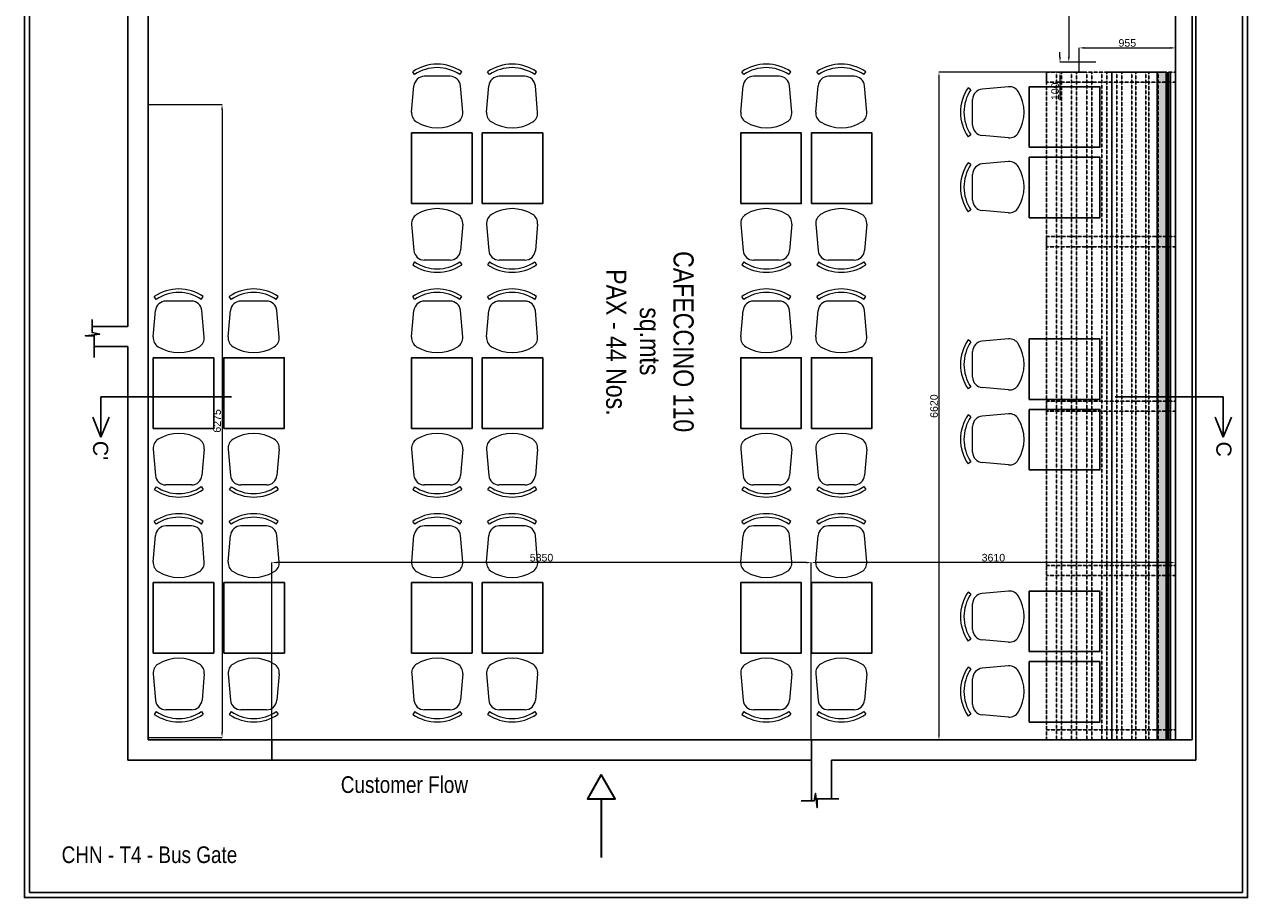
# Model space of a CAD drawing. Header units: millimetres. Extents: x 3351592 to 3400404, y -498420 to -470360.
# Tile 1 of 43: x 3352620 to 3364746, y -492468 to -483812. Entities that reach past the tile are written whole.
import ezdxf

# ---------------------------------------------------------------- set-up
doc = ezdxf.new("R2010")
doc.units = ezdxf.units.MM
doc.header["$LTSCALE"] = 3
doc.header["$MEASUREMENT"] = 0
doc.header["$PDMODE"] = 3
doc.header["$PDSIZE"] = -1
doc.linetypes.add('HIDDEN', pattern=[0.375, 0.25, -0.125])
doc.layers.get('0').update_dxf_attribs({"linetype": 'CONTINUOUS'})
doc.layers.get('Defpoints').update_dxf_attribs({"linetype": 'CONTINUOUS'})
doc.layers.add('A-ANNO-DIMS-30', color=7, linetype='CONTINUOUS')
doc.layers.add('FURN', color=34, linetype='CONTINUOUS')
doc.layers.add('bhs-3', color=1, linetype='CONTINUOUS', lineweight=15)
doc.layers.add('FUR', color=7, linetype='CONTINUOUS', lineweight=5)
doc.styles.add('Arial', font='arial.ttf')
doc.styles.add('Saeed', font='arial.ttf', dxfattribs={"width": 0.85})
doc.styles.get("Standard").update_dxf_attribs({"font": 'arial.ttf'})
doc.dimstyles.new('STANDARD$0', dxfattribs={"dimtxt": 120, "dimasz": 50, "dimexe": 1.25, "dimexo": 0.625, "dimtad": 1, "dimdec": 0, "dimzin": 9, "dimdsep": 46, "dimtxsty": 'Standard', "dimblk": 'ARCHTICK', "dimcen": 2.5, "dimclrt": 7, "dimadec": 0, "dimazin": 0, "dimtfac": 1, "dimtdec": 0, "dimtmove": 0, "dimatfit": 3, "dimfxl": 0, "dimtolj": 1, "dimtzin": 0, "dimarcsym": 0})

# ---------------------------------------------------------------- blocks, each defined once
blk = doc.blocks.new('*D103')
at = {"color": 0, "lineweight": 0}
for p, q in [((3363241, -482806), (3362973, -482806)), ((3362974, -482856), (3362974, -484136)), ((3363241, -484186), (3362973, -484186))]:
    blk.add_line(p, q, dxfattribs=at)
at = {"color": 0}
for points in [[(3362965, -482856), (3362982, -482856), (3362974, -482806)], [(3362965, -484136), (3362982, -484136), (3362974, -484186)]]:
    blk.add_solid(points, dxfattribs=at)
at = {"layer": 'Defpoints', "color": 0}
for p in [(3363241, -482806), (3362974, -484186), (3363241, -484186)]:
    blk.add_point(p, dxfattribs=at)
at = {"color": 0, "insert": (3362925, -483496), "char_height": 75, "attachment_point": 5, "rotation": 90, "style": 'Arial'}
blk.add_mtext('\\A1;1380', dxfattribs=at)
blk = doc.blocks.new('*D104')
at = {"color": 0, "lineweight": 0}
for p, q in [((3362886, -484136), (3362886, -484086)), ((3363075, -484186), (3362886, -484186)), ((3363076, -484286), (3362886, -484286)), ((3362886, -484336), (3362886, -484564))]:
    blk.add_line(p, q, dxfattribs=at)
at = {"color": 0}
for points in [[(3362878, -484136), (3362895, -484136), (3362886, -484186)], [(3362878, -484336), (3362895, -484336), (3362886, -484286)]]:
    blk.add_solid(points, dxfattribs=at)
at = {"layer": 'Defpoints', "color": 0}
for p in [(3362886, -484286), (3363075, -484186), (3363076, -484286)]:
    blk.add_point(p, dxfattribs=at)
at = {"color": 0, "insert": (3362838, -484475), "char_height": 75, "attachment_point": 5, "rotation": 90, "style": 'Arial'}
blk.add_mtext('\\A1;100', dxfattribs=at)
blk = doc.blocks.new('*D105')
at = {"color": 0, "lineweight": 0}
for p, q in [((3363076, -484286), (3363076, -484044)), ((3363126, -484045), (3363981, -484045)), ((3364031, -484286), (3364031, -484044))]:
    blk.add_line(p, q, dxfattribs=at)
at = {"color": 0}
for points in [[(3363126, -484036), (3363126, -484053), (3363076, -484045)], [(3363981, -484036), (3363981, -484053), (3364031, -484045)]]:
    blk.add_solid(points, dxfattribs=at)
at = {"layer": 'Defpoints', "color": 0}
for p in [(3364031, -484045), (3363076, -484286), (3364031, -484286)]:
    blk.add_point(p, dxfattribs=at)
at = {"color": 0, "insert": (3363554, -483996), "char_height": 75, "attachment_point": 5, "style": 'Arial'}
blk.add_mtext('\\A1;955', dxfattribs=at)
blk = doc.blocks.new('*D106')
at = {"color": 0, "lineweight": 0}
for p, q in [((3363076, -484286), (3361686, -484286)), ((3361686, -484336), (3361686, -490856)), ((3363151, -490906), (3361686, -490906))]:
    blk.add_line(p, q, dxfattribs=at)
at = {"color": 0}
for points in [[(3361678, -484336), (3361695, -484336), (3361686, -484286)], [(3361678, -490856), (3361695, -490856), (3361686, -490906)]]:
    blk.add_solid(points, dxfattribs=at)
at = {"layer": 'Defpoints', "color": 0}
for p in [(3363076, -484286), (3361686, -490906), (3363151, -490906)]:
    blk.add_point(p, dxfattribs=at)
at = {"color": 0, "insert": (3361638, -487596), "char_height": 75, "attachment_point": 5, "rotation": 90, "style": 'Arial'}
blk.add_mtext('\\A1;6620', dxfattribs=at)
blk = doc.blocks.new('*D107')
at = {"color": 0, "lineweight": 0}
for p, q in [((3360421, -490906), (3360421, -489147)), ((3363981, -489147), (3360471, -489147)), ((3364031, -490906), (3364031, -489147))]:
    blk.add_line(p, q, dxfattribs=at)
at = {"color": 0}
for points in [[(3360471, -489139), (3360471, -489155), (3360421, -489147)], [(3363981, -489139), (3363981, -489155), (3364031, -489147)]]:
    blk.add_solid(points, dxfattribs=at)
at = {"layer": 'Defpoints', "color": 0}
for p in [(3360421, -489147), (3360421, -490906), (3364031, -490906)]:
    blk.add_point(p, dxfattribs=at)
at = {"color": 0, "insert": (3362226, -489099), "char_height": 75, "attachment_point": 5, "style": 'Arial'}
blk.add_mtext('\\A1;3610', dxfattribs=at)
blk = doc.blocks.new('*D108')
at = {"color": 0, "lineweight": 0}
for p, q in [((3355071, -490906), (3355071, -489147)), ((3360371, -489147), (3355121, -489147)), ((3360421, -490906), (3360421, -489147))]:
    blk.add_line(p, q, dxfattribs=at)
at = {"color": 0}
for points in [[(3355121, -489139), (3355121, -489155), (3355071, -489147)], [(3360371, -489139), (3360371, -489155), (3360421, -489147)]]:
    blk.add_solid(points, dxfattribs=at)
at = {"layer": 'Defpoints', "color": 0}
for p in [(3355071, -489147), (3355071, -490906), (3360421, -490906)]:
    blk.add_point(p, dxfattribs=at)
at = {"color": 0, "insert": (3357746, -489099), "char_height": 75, "attachment_point": 5, "style": 'Arial'}
blk.add_mtext('\\A1;5350', dxfattribs=at)
blk = doc.blocks.new('*D109')
at = {"color": 0, "lineweight": 0}
for p, q in [((3353846, -484606), (3354579, -484606)), ((3354579, -484656), (3354579, -490831)), ((3353846, -490881), (3354579, -490881))]:
    blk.add_line(p, q, dxfattribs=at)
at = {"color": 0}
for points in [[(3354570, -484656), (3354587, -484656), (3354579, -484606)], [(3354570, -490831), (3354587, -490831), (3354579, -490881)]]:
    blk.add_solid(points, dxfattribs=at)
at = {"layer": 'Defpoints', "color": 0}
for p in [(3353846, -484606), (3353846, -490881), (3354579, -490881)]:
    blk.add_point(p, dxfattribs=at)
at = {"color": 0, "insert": (3354530, -487743), "char_height": 75, "attachment_point": 5, "rotation": 90, "style": 'Arial'}
blk.add_mtext('\\A1;6275', dxfattribs=at)

msp = doc.modelspace()

# ---------------------------------------------------------------- hatches: boundary and pattern name
for points in [[(3363944.8, -484285.7), (3363944.8, -490905.7), (3363850.4, -490905.7), (3363850.4, -484285.7)], [(3363981.4, -484285.7), (3363981.4, -490905.7), (3363962.4, -490905.7), (3363962.4, -484285.7)]]:
    msp.add_hatch(color=34).paths.add_polyline_path(points)

# ---------------------------------------------------------------- linework, layer by layer
at = {"lineweight": 30}
for p, q in [((3353646.3, -482585.7), (3353646.3, -486805.7)), ((3353846.3, -482585.7), (3353846.3, -490905.7)), ((3353846.3, -482585.7), (3353846.3, -490905.7)), ((3364031.4, -482585.7), (3364031.4, -490905.7)), ((3364196.2, -482585.7), (3364196.2, -490905.7)), ((3364231.4, -482585.7), (3364231.4, -491105.7)), ((3353292.6, -486805.7), (3353646.3, -486805.7)), ((3353312, -487005.7, 0), (3353646.3, -487005.7)), ((3353646.3, -487005.7), (3353646.3, -491105.7)), ((3353846.3, -490905.7), (3355071.3, -490905.7)), ((3355071.3, -491105.7), (3355071.3, -490905.7)), ((3360421.3, -490905.7), (3364196.2, -490905.7)), ((3360421.3, -491509.3), (3360421.3, -490905.7)), ((3364196.2, -490905.7), (3360421.3, -490905.7)), ((3353646.3, -491105.7), (3355071.3, -491105.7)), ((3360621.3, -491105.7), (3364231.4, -491105.7)), ((3360621.3, -491490), (3360621.3, -491105.7))]:
    msp.add_line(p, q, dxfattribs=at)
for p, q in [((3363850.4, -484285.7), (3363850.4, -490905.7)), ((3363937.6, -484285.7), (3363937.6, -490905.7)), ((3363944.8, -484285.7), (3363944.8, -490905.7)), ((3364031.4, -484285.7), (3364031.4, -490905.7)), ((3355071.3, -490905.7), (3360421.3, -490905.7)), ((3355071.3, -491105.7), (3360421.3, -491105.7))]:
    msp.add_line(p, q)
at = {"color": 6}
for p, q in [((3363962.4, -490905.7), (3363962.4, -484285.7)), ((3363981.4, -490905.7), (3363981.4, -484285.7))]:
    msp.add_line(p, q, dxfattribs=at)
at = {"color": 32, "linetype": 'HIDDEN'}
for points in [[(3364031.4, -484285.7), (3364031.4, -484385.7), (3362751.3, -484385.7), (3362751.3, -484285.7)], [(3362851.3, -484285.7), (3362851.3, -490905.7), (3362751.3, -490905.7), (3362751.3, -484285.7)], [(3363001.3, -484285.7), (3363001.3, -490905.7), (3362901.3, -490905.7), (3362901.3, -484285.7)], [(3363151.3, -484285.7), (3363151.3, -490905.7), (3363051.3, -490905.7), (3363051.3, -484285.7)], [(3363301.3, -484285.7), (3363301.3, -490905.7), (3363201.3, -490905.7), (3363201.3, -484285.7)], [(3363451.3, -484285.7), (3363451.3, -490905.7), (3363351.3, -490905.7), (3363351.3, -484285.7)], [(3363599.6, -484285.7), (3363599.6, -490905.7), (3363497.8, -490905.7), (3363497.8, -484285.7)], [(3363737.8, -484285.7), (3363737.8, -490905.7), (3363639.1, -490905.7), (3363639.1, -484285.7)], [(3363858, -484285.7), (3363858, -490905.7), (3363768.4, -490905.7), (3363768.4, -484285.7)], [(3364031.4, -485915.7), (3364031.4, -486015.7), (3362751.3, -486015.7), (3362751.3, -485915.7)], [(3364031.4, -487545.7), (3364031.4, -487645.7), (3362751.3, -487645.7), (3362751.3, -487545.7)], [(3364031.4, -489175.7), (3364031.4, -489275.7), (3362751.3, -489275.7), (3362751.3, -489175.7)], [(3364031.4, -490805.7), (3364031.4, -490905.7), (3362751.3, -490905.7), (3362751.3, -490805.7)]]:
    msp.add_lwpolyline(points, close=True, dxfattribs=at)
for points in [[(3363850.4, -484285.7), (3363850.4, -490905.7), (3363400.4, -490905.7), (3363400.4, -484285.7)], [(3363944.8, -484285.7), (3363944.8, -490905.7), (3363850.4, -490905.7), (3363850.4, -484285.7)], [(3363981.4, -484285.7), (3363981.4, -490905.7), (3363962.4, -490905.7), (3363962.4, -484285.7)]]:
    msp.add_lwpolyline(points, close=True)
at = {"color": 48}
for points in [[(3362581.4, -484429.1), (3362581.4, -485029.1), (3363281.4, -485029.1), (3363281.4, -484429.1)], [(3356458.1, -485587.5), (3357058.1, -485587.5), (3357058.1, -484887.5), (3356458.1, -484887.5)], [(3357158.1, -485587.5), (3357758.1, -485587.5), (3357758.1, -484887.5), (3357158.1, -484887.5)], [(3359721.1, -485587.5), (3360321.1, -485587.5), (3360321.1, -484887.5), (3359721.1, -484887.5)], [(3360421.1, -485587.5), (3361021.1, -485587.5), (3361021.1, -484887.5), (3360421.1, -484887.5)], [(3362581.4, -485129.1), (3362581.4, -485729.1), (3363281.4, -485729.1), (3363281.4, -485129.1)], [(3362581.4, -486929.1), (3362581.4, -487529.1), (3363281.4, -487529.1), (3363281.4, -486929.1)], [(3353896.1, -487816.3), (3354496.1, -487816.3), (3354496.1, -487116.3), (3353896.1, -487116.3)], [(3354596.1, -487816.3), (3355196.1, -487816.3), (3355196.1, -487116.3), (3354596.1, -487116.3)], [(3356458.1, -487816.3), (3357058.1, -487816.3), (3357058.1, -487116.3), (3356458.1, -487116.3)], [(3357158.1, -487816.3), (3357758.1, -487816.3), (3357758.1, -487116.3), (3357158.1, -487116.3)], [(3359721.1, -487816.3), (3360321.1, -487816.3), (3360321.1, -487116.3), (3359721.1, -487116.3)], [(3360421.1, -487816.3), (3361021.1, -487816.3), (3361021.1, -487116.3), (3360421.1, -487116.3)], [(3362581.4, -487629.1), (3362581.4, -488229.1), (3363281.4, -488229.1), (3363281.4, -487629.1)], [(3353896.3, -490045.1), (3354496.3, -490045.1), (3354496.3, -489345.1), (3353896.3, -489345.1)], [(3354596.3, -490045.1), (3355196.3, -490045.1), (3355196.3, -489345.1), (3354596.3, -489345.1)], [(3356458.3, -490045.1), (3357058.3, -490045.1), (3357058.3, -489345.1), (3356458.3, -489345.1)], [(3357158.3, -490045.1), (3357758.3, -490045.1), (3357758.3, -489345.1), (3357158.3, -489345.1)], [(3359721.3, -490045.1), (3360321.3, -490045.1), (3360321.3, -489345.1), (3359721.3, -489345.1)], [(3360421.3, -490045.1), (3361021.3, -490045.1), (3361021.3, -489345.1), (3360421.3, -489345.1)], [(3362581.4, -489429.1), (3362581.4, -490029.1), (3363281.4, -490029.1), (3363281.4, -489429.1)], [(3362581.4, -490129.1), (3362581.4, -490729.1), (3363281.4, -490729.1), (3363281.4, -490129.1)]]:
    msp.add_lwpolyline(points, close=True, dxfattribs=at)
for points in [[(3353292.6, -486738.5), (3353292.6, -486866.8), (3353365.6, -486881.9), (3353223.6, -486897.8), (3353312, -486897.8), (3353312, -487112.4)], [(3360319.2, -491509.3), (3360447.6, -491509.3), (3360462.7, -491436.4), (3360478.5, -491578.4), (3360478.5, -491490), (3360693.1, -491490)]]:
    msp.add_lwpolyline(points)
at = {"layer": 'A-ANNO-DIMS-30', "ltscale": 3}
for points in [[(3352619.8, -474742.8), (3364745.6, -474742.8), (3364745.6, -492468), (3352619.8, -492468)], [(3352669.8, -474792.8), (3364695.6, -474792.8), (3364695.6, -492418), (3352669.8, -492418)]]:
    msp.add_lwpolyline(points, close=True, dxfattribs=at)
at = {"layer": 'A-ANNO-DIMS-30', "color": 114, "lineweight": 35, "ltscale": 3}
msp.add_lwpolyline([(3358338.6, -491249.8), (3358200.5, -491489.1), (3358476.8, -491489.1)], close=True, dxfattribs=at)
msp.add_lwpolyline([(3358338.6, -491489.1), (3358338.6, -492071.5)], dxfattribs=at)
at = {"layer": 'bhs-3', "color": 1, "lineweight": 30}
for p, q in [((3354670.8, -487504.5), (3353377.9, -487504.5)), ((3353377.9, -487504.5), (3353377.9, -487904.2)), ((3364505.2, -487504.5), (3363432.3, -487504.5)), ((3364505.2, -487504.5), (3364505.2, -487904.2)), ((3353377.9, -487904.2), (3353297.4, -487704.4)), ((3353377.9, -487904.2), (3353458.5, -487704.4)), ((3364505.2, -487904.2), (3364424.6, -487704.4)), ((3364505.2, -487904.2), (3364585.8, -487704.4))]:
    msp.add_line(p, q, dxfattribs=at)
at = {"layer": 'FUR', "color": 7, "lineweight": 13}
for p, q in [((3356488.1, -484309.1), (3356468.7, -484280.7)), ((3356935.3, -484309.4), (3356954.7, -484281)), ((3357231.1, -484309.1), (3357211.7, -484280.7)), ((3357678.2, -484309.4), (3357697.6, -484281)), ((3359751.1, -484309.1), (3359731.7, -484280.7)), ((3360198.3, -484309.4), (3360217.7, -484281)), ((3360494, -484309.1), (3360474.6, -484280.7)), ((3360941.2, -484309.4), (3360960.6, -484281)), ((3356458.5, -484682), (3356481.4, -484420.5)), ((3356839.2, -484326.5), (3356584.2, -484326.4)), ((3356964.5, -484682.2), (3356941.9, -484420.8)), ((3357201.4, -484682), (3357224.3, -484420.5)), ((3357582.1, -484326.5), (3357327.1, -484326.4)), ((3357707.4, -484682.2), (3357684.8, -484420.8)), ((3359721.5, -484682), (3359744.3, -484420.5)), ((3360102.1, -484326.5), (3359847.2, -484326.4)), ((3360227.5, -484682.2), (3360204.9, -484420.8)), ((3360464.4, -484682), (3360487.3, -484420.5)), ((3360845.1, -484326.5), (3360590.1, -484326.4)), ((3360970.4, -484682.2), (3360947.8, -484420.8)), ((3362002.9, -484459.2), (3361974.5, -484439.8)), ((3362375.8, -484429.5), (3362114.4, -484452.4)), ((3362020.3, -484810.2), (3362020.2, -484555.3)), ((3362003.2, -484906.3), (3361974.8, -484925.8)), ((3362376.1, -484935.5), (3362114.6, -484913)), ((3362002.9, -485202.1), (3361974.5, -485182.7)), ((3362375.8, -485172.5), (3362114.4, -485195.3)), ((3362020.3, -485553.1), (3362020.2, -485298.2)), ((3362003.2, -485649.2), (3361974.8, -485668.7)), ((3362376.1, -485678.5), (3362114.6, -485655.9)), ((3356458.5, -485793.1), (3356481.4, -486054.5)), ((3356964.5, -485792.8), (3356941.9, -486054.3)), ((3357201.4, -485793.1), (3357224.3, -486054.5)), ((3357707.4, -485792.8), (3357684.8, -486054.3)), ((3359721.5, -485793.1), (3359744.3, -486054.5)), ((3360227.5, -485792.8), (3360204.9, -486054.3)), ((3360464.4, -485793.1), (3360487.3, -486054.5)), ((3360970.4, -485792.8), (3360947.8, -486054.3)), ((3356488.1, -486166), (3356468.7, -486194.4)), ((3356839.2, -486148.6), (3356584.2, -486148.7)), ((3356935.3, -486165.7), (3356954.7, -486194.1)), ((3357231.1, -486166), (3357211.7, -486194.4)), ((3357582.1, -486148.6), (3357327.1, -486148.7)), ((3357678.2, -486165.7), (3357697.6, -486194.1)), ((3359751.1, -486166), (3359731.7, -486194.4)), ((3360102.1, -486148.6), (3359847.2, -486148.7)), ((3360198.3, -486165.7), (3360217.7, -486194.1)), ((3360494, -486166), (3360474.6, -486194.4)), ((3360845.1, -486148.6), (3360590.1, -486148.7)), ((3360941.2, -486165.7), (3360960.6, -486194.1)), ((3353926.1, -486537.9), (3353906.7, -486509.5)), ((3354277.2, -486555.3), (3354022.2, -486555.1)), ((3354373.3, -486538.1), (3354392.7, -486509.8)), ((3354669.1, -486537.9), (3354649.7, -486509.5)), ((3355020.1, -486555.3), (3354765.1, -486555.1)), ((3355116.2, -486538.1), (3355135.6, -486509.8)), ((3356488.1, -486537.9), (3356468.7, -486509.5)), ((3356839.2, -486555.3), (3356584.2, -486555.1)), ((3356935.3, -486538.1), (3356954.7, -486509.8)), ((3357231.1, -486537.9), (3357211.7, -486509.5)), ((3357582.1, -486555.3), (3357327.1, -486555.1)), ((3357678.2, -486538.1), (3357697.6, -486509.8)), ((3359751.1, -486537.9), (3359731.7, -486509.5)), ((3360102.1, -486555.3), (3359847.2, -486555.1)), ((3360198.3, -486538.1), (3360217.7, -486509.8)), ((3360494, -486537.9), (3360474.6, -486509.5)), ((3360845.1, -486555.3), (3360590.1, -486555.1)), ((3360941.2, -486538.1), (3360960.6, -486509.8)), ((3353896.5, -486910.7), (3353919.4, -486649.3)), ((3354402.5, -486911), (3354379.9, -486649.6)), ((3354639.4, -486910.7), (3354662.3, -486649.3)), ((3355145.4, -486911), (3355122.8, -486649.6)), ((3356458.5, -486910.7), (3356481.4, -486649.3)), ((3356964.5, -486911), (3356941.9, -486649.6)), ((3357201.4, -486910.7), (3357224.3, -486649.3)), ((3357707.4, -486911), (3357684.8, -486649.6)), ((3359721.5, -486910.7), (3359744.3, -486649.3)), ((3360227.5, -486911), (3360204.9, -486649.6)), ((3360464.4, -486910.7), (3360487.3, -486649.3)), ((3360970.4, -486911), (3360947.8, -486649.6)), ((3362002.9, -486959.2), (3361974.5, -486939.8)), ((3362375.8, -486929.5), (3362114.4, -486952.4)), ((3362020.3, -487310.2), (3362020.2, -487055.3)), ((3362003.2, -487406.3), (3361974.8, -487425.8)), ((3362376.1, -487435.5), (3362114.6, -487413)), ((3362002.9, -487702.1), (3361974.5, -487682.7)), ((3362375.8, -487672.5), (3362114.4, -487695.3)), ((3362020.3, -488053.1), (3362020.2, -487798.2)), ((3353896.5, -488021.9), (3353919.4, -488283.3)), ((3354402.5, -488021.6), (3354379.9, -488283.1)), ((3354639.4, -488021.9), (3354662.3, -488283.3)), ((3355145.4, -488021.6), (3355122.8, -488283.1)), ((3356458.5, -488021.9), (3356481.4, -488283.3)), ((3356964.5, -488021.6), (3356941.9, -488283.1)), ((3357201.4, -488021.9), (3357224.3, -488283.3)), ((3357707.4, -488021.6), (3357684.8, -488283.1)), ((3359721.5, -488021.9), (3359744.3, -488283.3)), ((3360227.5, -488021.6), (3360204.9, -488283.1)), ((3360464.4, -488021.9), (3360487.3, -488283.3)), ((3360970.4, -488021.6), (3360947.8, -488283.1)), ((3362003.2, -488149.2), (3361974.8, -488168.7)), ((3362376.1, -488178.5), (3362114.6, -488155.9)), ((3353926.1, -488394.8), (3353906.7, -488423.2)), ((3354277.2, -488377.4), (3354022.2, -488377.5)), ((3354373.3, -488394.5), (3354392.7, -488422.9)), ((3354669.1, -488394.8), (3354649.7, -488423.2)), ((3355020.1, -488377.4), (3354765.1, -488377.5)), ((3355116.2, -488394.5), (3355135.6, -488422.9)), ((3356488.1, -488394.8), (3356468.7, -488423.2)), ((3356839.2, -488377.4), (3356584.2, -488377.5)), ((3356935.3, -488394.5), (3356954.7, -488422.9)), ((3357231.1, -488394.8), (3357211.7, -488423.2)), ((3357582.1, -488377.4), (3357327.1, -488377.5)), ((3357678.2, -488394.5), (3357697.6, -488422.9)), ((3359751.1, -488394.8), (3359731.7, -488423.2)), ((3360102.1, -488377.4), (3359847.2, -488377.5)), ((3360198.3, -488394.5), (3360217.7, -488422.9)), ((3360494, -488394.8), (3360474.6, -488423.2)), ((3360845.1, -488377.4), (3360590.1, -488377.5)), ((3360941.2, -488394.5), (3360960.6, -488422.9)), ((3353926.4, -488766.7), (3353907, -488738.3)), ((3354277.4, -488784.1), (3354022.5, -488783.9)), ((3354373.5, -488766.9), (3354393, -488738.6)), ((3354669.3, -488766.7), (3354649.9, -488738.3)), ((3355020.3, -488784.1), (3354765.4, -488783.9)), ((3355116.4, -488766.9), (3355135.9, -488738.6)), ((3356488.4, -488766.7), (3356469, -488738.3)), ((3356839.4, -488784.1), (3356584.5, -488783.9)), ((3356935.5, -488766.9), (3356955, -488738.6)), ((3357231.3, -488766.7), (3357211.9, -488738.3)), ((3357582.3, -488784.1), (3357327.4, -488783.9)), ((3357678.4, -488766.9), (3357697.9, -488738.6)), ((3359751.3, -488766.7), (3359731.9, -488738.3)), ((3360102.4, -488784.1), (3359847.4, -488783.9)), ((3360198.5, -488766.9), (3360217.9, -488738.6)), ((3360494.3, -488766.7), (3360474.9, -488738.3)), ((3360845.3, -488784.1), (3360590.4, -488783.9)), ((3360941.4, -488766.9), (3360960.9, -488738.6)), ((3353896.7, -489139.5), (3353919.6, -488878.1)), ((3354402.7, -489139.8), (3354380.2, -488878.4)), ((3354639.7, -489139.5), (3354662.5, -488878.1)), ((3355145.7, -489139.8), (3355123.1, -488878.4)), ((3356458.7, -489139.5), (3356481.6, -488878.1)), ((3356964.7, -489139.8), (3356942.2, -488878.4)), ((3357201.7, -489139.5), (3357224.5, -488878.1)), ((3357707.7, -489139.8), (3357685.1, -488878.4)), ((3359721.7, -489139.5), (3359744.6, -488878.1)), ((3360227.7, -489139.8), (3360205.1, -488878.4)), ((3360464.6, -489139.5), (3360487.5, -488878.1)), ((3360970.6, -489139.8), (3360948.1, -488878.4)), ((3362002.9, -489459.2), (3361974.5, -489439.8)), ((3362375.8, -489429.5), (3362114.4, -489452.4)), ((3362020.3, -489810.2), (3362020.2, -489555.3)), ((3362003.2, -489906.3), (3361974.8, -489925.8)), ((3362376.1, -489935.5), (3362114.6, -489913)), ((3362002.9, -490202.1), (3361974.5, -490182.7)), ((3362375.8, -490172.5), (3362114.4, -490195.3)), ((3353896.7, -490250.7), (3353919.6, -490512.1)), ((3354402.7, -490250.4), (3354380.2, -490511.8)), ((3354639.7, -490250.7), (3354662.5, -490512.1)), ((3355145.7, -490250.4), (3355123.1, -490511.8)), ((3356458.7, -490250.7), (3356481.6, -490512.1)), ((3356964.7, -490250.4), (3356942.2, -490511.8)), ((3357201.7, -490250.7), (3357224.5, -490512.1)), ((3357707.7, -490250.4), (3357685.1, -490511.8)), ((3359721.7, -490250.7), (3359744.6, -490512.1)), ((3360227.7, -490250.4), (3360205.1, -490511.8)), ((3360464.6, -490250.7), (3360487.5, -490512.1)), ((3360970.6, -490250.4), (3360948.1, -490511.8)), ((3362020.3, -490553.1), (3362020.2, -490298.2)), ((3354277.4, -490606.1), (3354022.5, -490606.3)), ((3355020.3, -490606.1), (3354765.4, -490606.3)), ((3356839.4, -490606.1), (3356584.5, -490606.3)), ((3357582.3, -490606.1), (3357327.4, -490606.3)), ((3360102.4, -490606.1), (3359847.4, -490606.3)), ((3360845.3, -490606.1), (3360590.4, -490606.3)), ((3353926.4, -490623.5), (3353907, -490651.9)), ((3354373.5, -490623.3), (3354393, -490651.7)), ((3354669.3, -490623.5), (3354649.9, -490651.9)), ((3355116.4, -490623.3), (3355135.9, -490651.7)), ((3356488.4, -490623.5), (3356469, -490651.9)), ((3356935.5, -490623.3), (3356955, -490651.7)), ((3357231.3, -490623.5), (3357211.9, -490651.9)), ((3357678.4, -490623.3), (3357697.9, -490651.7)), ((3359751.3, -490623.5), (3359731.9, -490651.9)), ((3360198.5, -490623.3), (3360217.9, -490651.7)), ((3360494.3, -490623.5), (3360474.9, -490651.9)), ((3360941.4, -490623.3), (3360960.9, -490651.7)), ((3362003.2, -490649.2), (3361974.8, -490668.7)), ((3362376.1, -490678.5), (3362114.6, -490655.9))]:
    msp.add_line(p, q, dxfattribs=at)
for centre, radius, start, end in [((3356711.5, -484636), 430.3, 55.58782, 124.34851), ((3356711.5, -484636), 395.9, 55.58782, 124.34851), ((3357454.4, -484636), 430.3, 55.58782, 124.34851), ((3357454.4, -484636), 395.9, 55.58782, 124.34851), ((3359974.5, -484636), 430.3, 55.58782, 124.34851), ((3359974.5, -484636), 395.9, 55.58782, 124.34851), ((3360717.4, -484636), 430.3, 55.58782, 124.34851), ((3360717.4, -484636), 395.9, 55.58782, 124.34851), ((3356584.2, -484429.5), 103.2, 89.96817, 174.99843), ((3356839.1, -484429.7), 103.2, 4.93791, 89.96817), ((3357327.1, -484429.5), 103.2, 89.96817, 174.99843), ((3357582, -484429.7), 103.2, 4.93791, 89.96817), ((3359847.1, -484429.5), 103.2, 89.96817, 174.99843), ((3360102.1, -484429.7), 103.2, 4.93791, 89.96817), ((3360590.1, -484429.5), 103.2, 89.96817, 174.99843), ((3360845, -484429.7), 103.2, 4.93791, 89.96817), ((3362329.8, -484682.6), 430.3, 145.65149, 214.41218), ((3362329.8, -484682.6), 395.9, 145.65149, 214.41218), ((3362123.4, -484555.2), 103.2, 95.00157, 180.03183), ((3362384.8, -484532.3), 103.2, 31.62486, 95.00157), ((3362140.6, -484682.7), 389.9, 328.4388, 31.62486), ((3356561.3, -484691), 103.2, 174.99843, 238.37514), ((3356711.6, -484446.8), 389.9, 238.37514, 301.5612), ((3356861.7, -484691.1), 103.2, 301.5612, 4.93791), ((3357304.2, -484691), 103.2, 174.99843, 238.37514), ((3357454.6, -484446.8), 389.9, 238.37514, 301.5612), ((3357604.6, -484691.1), 103.2, 301.5612, 4.93791), ((3359824.3, -484691), 103.2, 174.99843, 238.37514), ((3359974.6, -484446.8), 389.9, 238.37514, 301.5612), ((3360124.7, -484691.1), 103.2, 301.5612, 4.93791), ((3360567.2, -484691), 103.2, 174.99843, 238.37514), ((3360717.5, -484446.8), 389.9, 238.37514, 301.5612), ((3360867.6, -484691.1), 103.2, 301.5612, 4.93791), ((3362123.5, -484810.2), 103.2, 180.03183, 265.06209), ((3362385, -484832.7), 103.2, 265.06209, 328.4388), ((3362329.8, -485425.5), 430.3, 145.65149, 214.41218), ((3362329.8, -485425.5), 395.9, 145.65149, 214.41218), ((3362123.4, -485298.1), 103.2, 95.00157, 180.03183), ((3362384.8, -485275.3), 103.2, 31.62486, 95.00157), ((3362140.6, -485425.6), 389.9, 328.4388, 31.62486), ((3362123.5, -485553.1), 103.2, 180.03183, 265.06209), ((3362385, -485575.7), 103.2, 265.06209, 328.4388), ((3356561.3, -485784.1), 103.2, 121.62486, 185.00157), ((3356711.6, -486028.3), 389.9, 58.4388, 121.62486), ((3356861.7, -485784), 103.2, 355.06209, 58.4388), ((3357304.2, -485784.1), 103.2, 121.62486, 185.00157), ((3357454.6, -486028.3), 389.9, 58.4388, 121.62486), ((3357604.6, -485784), 103.2, 355.06209, 58.4388), ((3359824.3, -485784.1), 103.2, 121.62486, 185.00157), ((3359974.6, -486028.3), 389.9, 58.4388, 121.62486), ((3360124.7, -485784), 103.2, 355.06209, 58.4388), ((3360567.2, -485784.1), 103.2, 121.62486, 185.00157), ((3360717.5, -486028.3), 389.9, 58.4388, 121.62486), ((3360867.6, -485784), 103.2, 355.06209, 58.4388), ((3356584.2, -486045.5), 103.2, 185.00157, 270.03183), ((3356839.1, -486045.4), 103.2, 270.03183, 355.06209), ((3357327.1, -486045.5), 103.2, 185.00157, 270.03183), ((3357582, -486045.4), 103.2, 270.03183, 355.06209), ((3359847.1, -486045.5), 103.2, 185.00157, 270.03183), ((3360102.1, -486045.4), 103.2, 270.03183, 355.06209), ((3360590.1, -486045.5), 103.2, 185.00157, 270.03183), ((3360845, -486045.4), 103.2, 270.03183, 355.06209), ((3356711.5, -485839.1), 430.3, 235.65149, 304.41218), ((3356711.5, -485839.1), 395.9, 235.65149, 304.41218), ((3357454.4, -485839.1), 430.3, 235.65149, 304.41218), ((3357454.4, -485839.1), 395.9, 235.65149, 304.41218), ((3359974.5, -485839.1), 430.3, 235.65149, 304.41218), ((3359974.5, -485839.1), 395.9, 235.65149, 304.41218), ((3360717.4, -485839.1), 430.3, 235.65149, 304.41218), ((3360717.4, -485839.1), 395.9, 235.65149, 304.41218), ((3354149.5, -486864.8), 430.3, 55.58782, 124.34851), ((3354149.5, -486864.8), 395.9, 55.58782, 124.34851), ((3354892.4, -486864.8), 430.3, 55.58782, 124.34851), ((3354892.4, -486864.8), 395.9, 55.58782, 124.34851), ((3356711.5, -486864.8), 430.3, 55.58782, 124.34851), ((3356711.5, -486864.8), 395.9, 55.58782, 124.34851), ((3357454.4, -486864.8), 430.3, 55.58782, 124.34851), ((3357454.4, -486864.8), 395.9, 55.58782, 124.34851), ((3359974.5, -486864.8), 430.3, 55.58782, 124.34851), ((3359974.5, -486864.8), 395.9, 55.58782, 124.34851), ((3360717.4, -486864.8), 430.3, 55.58782, 124.34851), ((3360717.4, -486864.8), 395.9, 55.58782, 124.34851), ((3354022.2, -486658.3), 103.2, 89.96817, 174.99843), ((3354277.1, -486658.5), 103.2, 4.93791, 89.96817), ((3354765.1, -486658.3), 103.2, 89.96817, 174.99843), ((3355020, -486658.5), 103.2, 4.93791, 89.96817), ((3356584.2, -486658.3), 103.2, 89.96817, 174.99843), ((3356839.1, -486658.5), 103.2, 4.93791, 89.96817), ((3357327.1, -486658.3), 103.2, 89.96817, 174.99843), ((3357582, -486658.5), 103.2, 4.93791, 89.96817), ((3359847.1, -486658.3), 103.2, 89.96817, 174.99843), ((3360102.1, -486658.5), 103.2, 4.93791, 89.96817), ((3360590.1, -486658.3), 103.2, 89.96817, 174.99843), ((3360845, -486658.5), 103.2, 4.93791, 89.96817), ((3353999.3, -486919.7), 103.2, 174.99843, 238.37514), ((3354299.7, -486919.9), 103.2, 301.5612, 4.93791), ((3354742.2, -486919.7), 103.2, 174.99843, 238.37514), ((3355042.6, -486919.9), 103.2, 301.5612, 4.93791), ((3356561.3, -486919.7), 103.2, 174.99843, 238.37514), ((3356861.7, -486919.9), 103.2, 301.5612, 4.93791), ((3357304.2, -486919.7), 103.2, 174.99843, 238.37514), ((3357604.6, -486919.9), 103.2, 301.5612, 4.93791), ((3359824.3, -486919.7), 103.2, 174.99843, 238.37514), ((3360124.7, -486919.9), 103.2, 301.5612, 4.93791), ((3360567.2, -486919.7), 103.2, 174.99843, 238.37514), ((3360867.6, -486919.9), 103.2, 301.5612, 4.93791), ((3362329.8, -487182.6), 430.3, 145.65149, 214.41218), ((3362329.8, -487182.6), 395.9, 145.65149, 214.41218), ((3362123.4, -487055.2), 103.2, 95.00157, 180.03183), ((3362384.8, -487032.3), 103.2, 31.62486, 95.00157), ((3354149.6, -486675.6), 389.9, 238.37514, 301.5612), ((3354892.6, -486675.6), 389.9, 238.37514, 301.5612), ((3356711.6, -486675.6), 389.9, 238.37514, 301.5612), ((3357454.6, -486675.6), 389.9, 238.37514, 301.5612), ((3359974.6, -486675.6), 389.9, 238.37514, 301.5612), ((3360717.5, -486675.6), 389.9, 238.37514, 301.5612), ((3362140.6, -487182.7), 389.9, 328.4388, 31.62486), ((3362123.5, -487310.2), 103.2, 180.03183, 265.06209), ((3362385, -487332.7), 103.2, 265.06209, 328.4388), ((3362329.8, -487925.5), 430.3, 145.65149, 214.41218), ((3362123.4, -487798.1), 103.2, 95.00157, 180.03183), ((3362384.8, -487775.3), 103.2, 31.62486, 95.00157), ((3362329.8, -487925.5), 395.9, 145.65149, 214.41218), ((3362140.6, -487925.6), 389.9, 328.4388, 31.62486), ((3353999.3, -488012.9), 103.2, 121.62486, 185.00157), ((3354149.6, -488257), 389.9, 58.4388, 121.62486), ((3354299.7, -488012.7), 103.2, 355.06209, 58.4388), ((3354742.2, -488012.9), 103.2, 121.62486, 185.00157), ((3354892.6, -488257), 389.9, 58.4388, 121.62486), ((3355042.6, -488012.7), 103.2, 355.06209, 58.4388), ((3356561.3, -488012.9), 103.2, 121.62486, 185.00157), ((3356711.6, -488257), 389.9, 58.4388, 121.62486), ((3356861.7, -488012.7), 103.2, 355.06209, 58.4388), ((3357304.2, -488012.9), 103.2, 121.62486, 185.00157), ((3357454.6, -488257), 389.9, 58.4388, 121.62486), ((3357604.6, -488012.7), 103.2, 355.06209, 58.4388), ((3359824.3, -488012.9), 103.2, 121.62486, 185.00157), ((3359974.6, -488257), 389.9, 58.4388, 121.62486), ((3360124.7, -488012.7), 103.2, 355.06209, 58.4388), ((3360567.2, -488012.9), 103.2, 121.62486, 185.00157), ((3360717.5, -488257), 389.9, 58.4388, 121.62486), ((3360867.6, -488012.7), 103.2, 355.06209, 58.4388), ((3362123.5, -488053.1), 103.2, 180.03183, 265.06209), ((3362385, -488075.7), 103.2, 265.06209, 328.4388), ((3354022.2, -488274.3), 103.2, 185.00157, 270.03183), ((3354277.1, -488274.2), 103.2, 270.03183, 355.06209), ((3354765.1, -488274.3), 103.2, 185.00157, 270.03183), ((3355020, -488274.2), 103.2, 270.03183, 355.06209), ((3356584.2, -488274.3), 103.2, 185.00157, 270.03183), ((3356839.1, -488274.2), 103.2, 270.03183, 355.06209), ((3357327.1, -488274.3), 103.2, 185.00157, 270.03183), ((3357582, -488274.2), 103.2, 270.03183, 355.06209), ((3359847.1, -488274.3), 103.2, 185.00157, 270.03183), ((3360102.1, -488274.2), 103.2, 270.03183, 355.06209), ((3360590.1, -488274.3), 103.2, 185.00157, 270.03183), ((3360845, -488274.2), 103.2, 270.03183, 355.06209), ((3354149.5, -488067.9), 430.3, 235.65149, 304.41218), ((3354149.5, -488067.9), 395.9, 235.65149, 304.41218), ((3354892.4, -488067.9), 430.3, 235.65149, 304.41218), ((3354892.4, -488067.9), 395.9, 235.65149, 304.41218), ((3356711.5, -488067.9), 430.3, 235.65149, 304.41218), ((3356711.5, -488067.9), 395.9, 235.65149, 304.41218), ((3357454.4, -488067.9), 430.3, 235.65149, 304.41218), ((3357454.4, -488067.9), 395.9, 235.65149, 304.41218), ((3359974.5, -488067.9), 430.3, 235.65149, 304.41218), ((3359974.5, -488067.9), 395.9, 235.65149, 304.41218), ((3360717.4, -488067.9), 430.3, 235.65149, 304.41218), ((3360717.4, -488067.9), 395.9, 235.65149, 304.41218), ((3354149.8, -489093.6), 430.3, 55.58782, 124.34851), ((3354892.7, -489093.6), 430.3, 55.58782, 124.34851), ((3356711.8, -489093.6), 430.3, 55.58782, 124.34851), ((3357454.7, -489093.6), 430.3, 55.58782, 124.34851), ((3359974.7, -489093.6), 430.3, 55.58782, 124.34851), ((3360717.7, -489093.6), 430.3, 55.58782, 124.34851), ((3354022.4, -488887.1), 103.2, 89.96817, 174.99843), ((3354149.8, -489093.6), 395.9, 55.58782, 124.34851), ((3354277.4, -488887.3), 103.2, 4.93791, 89.96817), ((3354765.3, -488887.1), 103.2, 89.96817, 174.99843), ((3354892.7, -489093.6), 395.9, 55.58782, 124.34851), ((3355020.3, -488887.3), 103.2, 4.93791, 89.96817), ((3356584.4, -488887.1), 103.2, 89.96817, 174.99843), ((3356711.8, -489093.6), 395.9, 55.58782, 124.34851), ((3356839.4, -488887.3), 103.2, 4.93791, 89.96817), ((3357327.3, -488887.1), 103.2, 89.96817, 174.99843), ((3357454.7, -489093.6), 395.9, 55.58782, 124.34851), ((3357582.3, -488887.3), 103.2, 4.93791, 89.96817), ((3359847.4, -488887.1), 103.2, 89.96817, 174.99843), ((3359974.7, -489093.6), 395.9, 55.58782, 124.34851), ((3360102.3, -488887.3), 103.2, 4.93791, 89.96817), ((3360590.3, -488887.1), 103.2, 89.96817, 174.99843), ((3360717.7, -489093.6), 395.9, 55.58782, 124.34851), ((3360845.2, -488887.3), 103.2, 4.93791, 89.96817), ((3353999.5, -489148.5), 103.2, 174.99843, 238.37514), ((3354299.9, -489148.7), 103.2, 301.5612, 4.93791), ((3354742.5, -489148.5), 103.2, 174.99843, 238.37514), ((3355042.9, -489148.7), 103.2, 301.5612, 4.93791), ((3356561.5, -489148.5), 103.2, 174.99843, 238.37514), ((3356861.9, -489148.7), 103.2, 301.5612, 4.93791), ((3357304.5, -489148.5), 103.2, 174.99843, 238.37514), ((3357604.9, -489148.7), 103.2, 301.5612, 4.93791), ((3359824.5, -489148.5), 103.2, 174.99843, 238.37514), ((3360124.9, -489148.7), 103.2, 301.5612, 4.93791), ((3360567.4, -489148.5), 103.2, 174.99843, 238.37514), ((3360867.8, -489148.7), 103.2, 301.5612, 4.93791), ((3354149.9, -488904.4), 389.9, 238.37514, 301.5612), ((3354892.8, -488904.4), 389.9, 238.37514, 301.5612), ((3356711.9, -488904.4), 389.9, 238.37514, 301.5612), ((3357454.8, -488904.4), 389.9, 238.37514, 301.5612), ((3359974.8, -488904.4), 389.9, 238.37514, 301.5612), ((3360717.8, -488904.4), 389.9, 238.37514, 301.5612), ((3362329.8, -489682.6), 430.3, 145.65149, 214.41218), ((3362329.8, -489682.6), 395.9, 145.65149, 214.41218), ((3362123.4, -489555.2), 103.2, 95.00157, 180.03183), ((3362384.8, -489532.3), 103.2, 31.62486, 95.00157), ((3362140.6, -489682.7), 389.9, 328.4388, 31.62486), ((3362123.5, -489810.2), 103.2, 180.03183, 265.06209), ((3362385, -489832.7), 103.2, 265.06209, 328.4388), ((3354149.9, -490485.8), 389.9, 58.4388, 121.62486), ((3354892.8, -490485.8), 389.9, 58.4388, 121.62486), ((3356711.9, -490485.8), 389.9, 58.4388, 121.62486), ((3357454.8, -490485.8), 389.9, 58.4388, 121.62486), ((3359974.8, -490485.8), 389.9, 58.4388, 121.62486), ((3360717.8, -490485.8), 389.9, 58.4388, 121.62486), ((3353999.5, -490241.7), 103.2, 121.62486, 185.00157), ((3354299.9, -490241.5), 103.2, 355.06209, 58.4388), ((3354742.5, -490241.7), 103.2, 121.62486, 185.00157), ((3355042.9, -490241.5), 103.2, 355.06209, 58.4388), ((3356561.5, -490241.7), 103.2, 121.62486, 185.00157), ((3356861.9, -490241.5), 103.2, 355.06209, 58.4388), ((3357304.5, -490241.7), 103.2, 121.62486, 185.00157), ((3357604.9, -490241.5), 103.2, 355.06209, 58.4388), ((3359824.5, -490241.7), 103.2, 121.62486, 185.00157), ((3360124.9, -490241.5), 103.2, 355.06209, 58.4388), ((3360567.4, -490241.7), 103.2, 121.62486, 185.00157), ((3360867.8, -490241.5), 103.2, 355.06209, 58.4388), ((3362329.8, -490425.5), 430.3, 145.65149, 214.41218), ((3362329.8, -490425.5), 395.9, 145.65149, 214.41218), ((3362123.4, -490298.1), 103.2, 95.00157, 180.03183), ((3362384.8, -490275.3), 103.2, 31.62486, 95.00157), ((3362140.6, -490425.6), 389.9, 328.4388, 31.62486), ((3354022.4, -490503.1), 103.2, 185.00157, 270.03183), ((3354277.4, -490503), 103.2, 270.03183, 355.06209), ((3354765.3, -490503.1), 103.2, 185.00157, 270.03183), ((3355020.3, -490503), 103.2, 270.03183, 355.06209), ((3356584.4, -490503.1), 103.2, 185.00157, 270.03183), ((3356839.4, -490503), 103.2, 270.03183, 355.06209), ((3357327.3, -490503.1), 103.2, 185.00157, 270.03183), ((3357582.3, -490503), 103.2, 270.03183, 355.06209), ((3359847.4, -490503.1), 103.2, 185.00157, 270.03183), ((3360102.3, -490503), 103.2, 270.03183, 355.06209), ((3360590.3, -490503.1), 103.2, 185.00157, 270.03183), ((3360845.2, -490503), 103.2, 270.03183, 355.06209), ((3362123.5, -490553.1), 103.2, 180.03183, 265.06209), ((3354149.8, -490296.7), 430.3, 235.65149, 304.41218), ((3354149.8, -490296.7), 395.9, 235.65149, 304.41218), ((3354892.7, -490296.7), 430.3, 235.65149, 304.41218), ((3354892.7, -490296.7), 395.9, 235.65149, 304.41218), ((3356711.8, -490296.7), 430.3, 235.65149, 304.41218), ((3356711.8, -490296.7), 395.9, 235.65149, 304.41218), ((3357454.7, -490296.7), 430.3, 235.65149, 304.41218), ((3357454.7, -490296.7), 395.9, 235.65149, 304.41218), ((3359974.7, -490296.7), 430.3, 235.65149, 304.41218), ((3359974.7, -490296.7), 395.9, 235.65149, 304.41218), ((3360717.7, -490296.7), 430.3, 235.65149, 304.41218), ((3360717.7, -490296.7), 395.9, 235.65149, 304.41218), ((3362385, -490575.7), 103.2, 265.06209, 328.4388)]:
    msp.add_arc(centre, radius, start, end, dxfattribs=at)

# ---------------------------------------------------------------- texts
at = {"layer": 'bhs-3', "insert": (3359254.2, -485754.6), "char_height": 200, "attachment_point": 1, "rotation": 270}
msp.add_mtext_dynamic_manual_height_columns('{\\fArial Narrow|b0|i0|c0|p34;\\W4.78842;\\C1; \\W1;CAFECCINO 110 \\P\\W6.76466;  \\W1;sq.mts \\P{\\W7.59998; }PAX - 44 Nos.}', width=2382.862, gutter_width=12.5, heights=[0], dxfattribs=at)
at = {"layer": 'bhs-3', "color": 250, "char_height": 150, "attachment_point": 1, "rotation": 270}
for s, insert in [("{\\C1;C'}", (3353449.5, -487940.3)), ('{\\C1;C}', (3364586, -487947.5))]:
    msp.add_mtext_dynamic_manual_height_columns(s, width=426.361, gutter_width=12.5, heights=[0], dxfattribs=dict(at, insert=insert))
at = {"layer": 'FURN', "color": 114, "ltscale": 2, "char_height": 165.087, "attachment_point": 1, "style": 'Saeed'}
for s, width, insert in [('{\\fBankGothic Lt BT|b0|i0|c0|p34;Customer Flow }', 2607.661, (3355755.9, -491265.9)), ('{\\fBankGothic Lt BT|b0|i0|c0|p34;CHN - T4 - Bus Gate}', 3773.06, (3352988.4, -491960.9))]:
    msp.add_mtext_dynamic_manual_height_columns(s, width=width, gutter_width=825.4, heights=[0], dxfattribs=dict(at, insert=insert))

# ---------------------------------------------------------------- dimensions: what is measured, and where the dimension line sits
at = {"color": 5}
for base, p1, p2, picture, middle in [((3362973.7, -484185.7), (3363240.6, -482805.7), (3363240.6, -484185.7), '*D103', (3362925.3, -483495.7)), ((3362886.4, -484285.7), (3363075.1, -484185.7), (3363076.4, -484285.7), '*D104', (3362838.1, -484474.9)), ((3361686.5, -490905.7), (3363076.4, -484285.7), (3363151.3, -490905.7), '*D106', (3361638.2, -487595.7)), ((3354578.6, -490881), (3353846.3, -484605.7), (3353846.3, -490881), '*D109', (3354530.3, -487743.4))]:
    dim = msp.add_linear_dim(base=base, p1=p1, p2=p2, angle=270, dimstyle='STANDARD$0', override={"dimtxt": 75, "dimexe": 0.18, "dimexo": 0.0625, "dimgap": 10, "dimzin": 0, "dimtxsty": 'Arial', "dimcen": 0.09, "dimclrt": 0, "dimtofl": 0, "dimfxl": 250, "dimlwd": 0, "dimlwe": 0, "dimarcsym": 1}, dxfattribs=at)
    dim.commit()
    dim.dimension.update_dxf_attribs({"geometry": picture, "text_midpoint": middle})
for base, p1, p2, picture, middle in [((3364031.4, -484044.6), (3363076.4, -484285.7), (3364031.4, -484285.7), '*D105', (3363553.9, -483996.3)), ((3355071.3, -489146.9), (3360421.3, -490905.7), (3355071.3, -490905.7), '*D108', (3357746.3, -489098.6)), ((3360421.3, -489146.9), (3364031.4, -490905.7), (3360421.3, -490905.7), '*D107', (3362226.3, -489098.6))]:
    dim = msp.add_linear_dim(base=base, p1=p1, p2=p2, dimstyle='STANDARD$0', override={"dimtxt": 75, "dimexe": 0.18, "dimexo": 0.0625, "dimgap": 10, "dimzin": 0, "dimtxsty": 'Arial', "dimcen": 0.09, "dimclrt": 0, "dimtofl": 0, "dimfxl": 250, "dimlwd": 0, "dimlwe": 0, "dimarcsym": 1}, dxfattribs=at)
    dim.commit()
    dim.dimension.update_dxf_attribs({"geometry": picture, "text_midpoint": middle})

doc.saveas('drawing.dxf')
